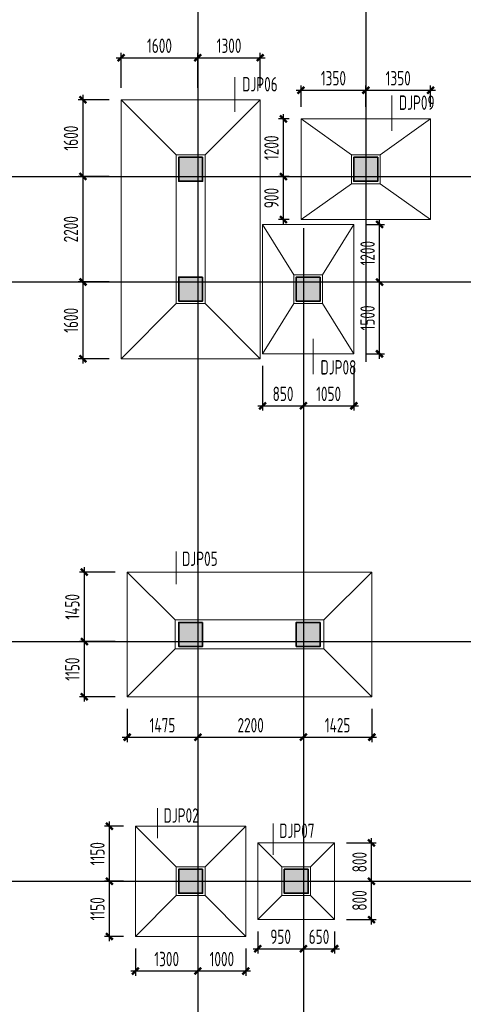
# Model space of a CAD drawing. Extents: x -302077 to 107904, y -9283 to 295706.
# Tile 16 of 256: x -234507 to -225262, y 15454 to 35990. Entities that reach past the tile are written whole.
import ezdxf
from ezdxf.enums import TextEntityAlignment as Align

# ---------------------------------------------------------------- set-up
doc = ezdxf.new("R2010")
doc.units = 0
doc.header["$LTSCALE"] = 500
doc.header["$MEASUREMENT"] = 0
doc.layers.get('0').update_dxf_attribs({"linetype": 'CONTINUOUS'})
doc.layers.get('Defpoints').update_dxf_attribs({"linetype": 'CONTINUOUS'})
for name, color, linetype in [('AXIS', 3, 'CONTINUOUS'), ('COLU', 7, 'CONTINUOUS'), ('PUB_DIM', 3, 'CONTINUOUS')]:
    doc.layers.add(name, color=color, linetype=linetype)
for name, color, linetype, lineweight in [('COLU_HATCH', 251, 'CONTINUOUS', 0), ('DIM', 3, 'CONTINUOUS', 0), ('独基集中标注', 7, 'CONTINUOUS', 18), ('独立基础', 110, 'CONTINUOUS', 18), ('砼柱', 2, 'CONTINUOUS', 35)]:
    doc.layers.add(name, color=color, linetype=linetype, lineweight=lineweight)
doc.styles.add('TSSD_Dimension', font='tssdeng.shx', dxfattribs={"width": 0.7, "bigfont": 'hztxt.shx'})
doc.styles.add('TSSD_Rein', font='tssdeng.shx', dxfattribs={"width": 0.7, "bigfont": 'hztxt.shx'})
doc.dimstyles.new('TSSD_100_100', dxfattribs={"dimtxt": 350, "dimasz": 100, "dimexe": 100, "dimexo": 250, "dimgap": 100, "dimtad": 1, "dimdec": 0, "dimzin": 0, "dimdsep": 46, "dimtxsty": 'TSSD_Dimension', "dimblk": 'ARCHTICK', "dimblk1": 'ARCHTICK', "dimblk2": 'ARCHTICK', "dimcen": 0, "dimdle": 100, "dimclrt": 7, "dimadec": 0, "dimazin": 0, "dimtfac": 1, "dimtdec": 0, "dimtix": 1, "dimtmove": 2, "dimatfit": 3, "dimfxl": 1, "dimtolj": 1, "dimtzin": 0, "dimarcsym": 0})

# ---------------------------------------------------------------- blocks, each defined once
blk = doc.blocks.new('zw')
at = {"layer": 'AXIS', "color": 250}
for p, q in [((-37284.9, 122803), (-37284.9, 91603)), ((-33784.9, 122803), (-33784.9, 109609.1)), ((-46817.4, 113472.6), (-12983.9, 113472.6)), ((-35084.9, 112394.7), (-35084.9, 91603)), ((-46817.4, 111272.6), (-12983.9, 111272.6)), ((-46817.4, 103772.6), (-12983.9, 103772.6)), ((-46817.4, 98772.6), (-12983.9, 98772.6))]:
    blk.add_line(p, q, dxfattribs=at)
blk = doc.blocks.new('_ArchTick')
at = {"color": 0, "linetype": 'ByBlock', "const_width": 0.5}
blk.add_lwpolyline([(-0.71, -0.71), (0.71, 0.71)], dxfattribs=at)
blk = doc.blocks.new('*D494')
at = {"layer": 'Defpoints', "color": 0}
for p in [(-229544, 17220), (-228594, 17220), (-228594, 16614)]:
    blk.add_point(p, dxfattribs=at)
at = {"layer": 'DIM', "color": 0, "lineweight": -2}
for p, q in [((-229544, 16970), (-229544, 16514)), ((-228594, 16970), (-228594, 16514)), ((-229644, 16614), (-228494, 16614))]:
    blk.add_line(p, q, dxfattribs=at)
at = {"layer": 'DIM', "color": 0, "lineweight": -2, "xscale": 100, "yscale": 100, "zscale": 100, "rotation": 180}
blk.add_blockref('_ArchTick', (-229544, 16614), dxfattribs=at)
at = {"layer": 'DIM', "color": 0, "lineweight": -2, "xscale": 100, "yscale": 100, "zscale": 100}
blk.add_blockref('_ArchTick', (-228594, 16614), dxfattribs=at)
at = {"layer": 'DIM', "color": 7, "insert": (-229069, 16864), "char_height": 300, "attachment_point": 5, "style": 'TSSD_Dimension'}
blk.add_mtext('\\A1;950', dxfattribs=at)
blk = doc.blocks.new('*D495')
at = {"layer": 'Defpoints', "color": 0}
for p in [(-228594, 17220), (-227944, 17220), (-227944, 16614)]:
    blk.add_point(p, dxfattribs=at)
at = {"layer": 'DIM', "color": 0, "lineweight": -2}
for p, q in [((-228594, 16970), (-228594, 16514)), ((-227944, 16970), (-227944, 16514)), ((-228694, 16614), (-227844, 16614))]:
    blk.add_line(p, q, dxfattribs=at)
at = {"layer": 'DIM', "color": 0, "lineweight": -2, "xscale": 100, "yscale": 100, "zscale": 100, "rotation": 180}
blk.add_blockref('_ArchTick', (-228594, 16614), dxfattribs=at)
at = {"layer": 'DIM', "color": 0, "lineweight": -2, "xscale": 100, "yscale": 100, "zscale": 100}
blk.add_blockref('_ArchTick', (-227944, 16614), dxfattribs=at)
at = {"layer": 'DIM', "color": 7, "insert": (-228269, 16864), "char_height": 300, "attachment_point": 5, "style": 'TSSD_Dimension'}
blk.add_mtext('\\A1;650', dxfattribs=at)
blk = doc.blocks.new('*D496')
at = {"layer": 'Defpoints', "color": 0}
for p in [(-227944, 18020), (-227175, 18020), (-227944, 17220)]:
    blk.add_point(p, dxfattribs=at)
at = {"layer": 'DIM', "color": 0, "lineweight": -2}
for p, q in [((-227175, 17120), (-227175, 18120)), ((-227694, 18020), (-227075, 18020)), ((-227694, 17220), (-227075, 17220))]:
    blk.add_line(p, q, dxfattribs=at)
at = {"layer": 'DIM', "color": 0, "lineweight": -2, "xscale": 100, "yscale": 100, "zscale": 100}
for p, rotation in [((-227175, 18020), 90), ((-227175, 17220), 270)]:
    blk.add_blockref('_ArchTick', p, dxfattribs=dict(at, rotation=rotation))
at = {"layer": 'DIM', "color": 7, "insert": (-227425, 17620), "char_height": 300, "attachment_point": 5, "rotation": 90, "style": 'TSSD_Dimension'}
blk.add_mtext('\\A1;800', dxfattribs=at)
blk = doc.blocks.new('*D497')
at = {"layer": 'Defpoints', "color": 0}
for p in [(-227944, 18820), (-227175, 18820), (-227944, 18020)]:
    blk.add_point(p, dxfattribs=at)
at = {"layer": 'DIM', "color": 0, "lineweight": -2}
for p, q in [((-227175, 17920), (-227175, 18920)), ((-227694, 18820), (-227075, 18820)), ((-227694, 18020), (-227075, 18020))]:
    blk.add_line(p, q, dxfattribs=at)
at = {"layer": 'DIM', "color": 0, "lineweight": -2, "xscale": 100, "yscale": 100, "zscale": 100}
for p, rotation in [((-227175, 18820), 90), ((-227175, 18020), 270)]:
    blk.add_blockref('_ArchTick', p, dxfattribs=dict(at, rotation=rotation))
at = {"layer": 'DIM', "color": 7, "insert": (-227425, 18420), "char_height": 300, "attachment_point": 5, "rotation": 90, "style": 'TSSD_Dimension'}
blk.add_mtext('\\A1;800', dxfattribs=at)
blk = doc.blocks.new('*D498')
at = {"layer": 'Defpoints', "color": 0}
for p in [(-230794, 16870), (-229794, 16870), (-230794, 16148)]:
    blk.add_point(p, dxfattribs=at)
at = {"layer": 'DIM', "color": 0, "lineweight": -2}
for p, q in [((-230794, 16620), (-230794, 16048)), ((-229794, 16620), (-229794, 16048)), ((-229694, 16148), (-230894, 16148))]:
    blk.add_line(p, q, dxfattribs=at)
at = {"layer": 'DIM', "color": 0, "lineweight": -2, "xscale": 100, "yscale": 100, "zscale": 100, "rotation": 180}
blk.add_blockref('_ArchTick', (-230794, 16148), dxfattribs=at)
at = {"layer": 'DIM', "color": 0, "lineweight": -2, "xscale": 100, "yscale": 100, "zscale": 100}
blk.add_blockref('_ArchTick', (-229794, 16148), dxfattribs=at)
at = {"layer": 'DIM', "color": 7, "insert": (-230294, 16398), "char_height": 300, "attachment_point": 5, "style": 'TSSD_Dimension'}
blk.add_mtext('\\A1;1000', dxfattribs=at)
blk = doc.blocks.new('*D499')
at = {"layer": 'Defpoints', "color": 0}
for p in [(-232094, 16870), (-230794, 16870), (-232094, 16148)]:
    blk.add_point(p, dxfattribs=at)
at = {"layer": 'DIM', "color": 0, "lineweight": -2}
for p, q in [((-232094, 16620), (-232094, 16048)), ((-230794, 16620), (-230794, 16048)), ((-230694, 16148), (-232194, 16148))]:
    blk.add_line(p, q, dxfattribs=at)
at = {"layer": 'DIM', "color": 0, "lineweight": -2, "xscale": 100, "yscale": 100, "zscale": 100, "rotation": 180}
blk.add_blockref('_ArchTick', (-232094, 16148), dxfattribs=at)
at = {"layer": 'DIM', "color": 0, "lineweight": -2, "xscale": 100, "yscale": 100, "zscale": 100}
blk.add_blockref('_ArchTick', (-230794, 16148), dxfattribs=at)
at = {"layer": 'DIM', "color": 7, "insert": (-231444, 16398), "char_height": 300, "attachment_point": 5, "style": 'TSSD_Dimension'}
blk.add_mtext('\\A1;1300', dxfattribs=at)
blk = doc.blocks.new('*D500')
at = {"layer": 'Defpoints', "color": 0}
for p in [(-232638, 18020), (-232094, 18020), (-232094, 16870)]:
    blk.add_point(p, dxfattribs=at)
at = {"layer": 'DIM', "color": 0, "lineweight": -2}
for p, q in [((-232638, 16770), (-232638, 18120)), ((-232344, 18020), (-232738, 18020)), ((-232344, 16870), (-232738, 16870))]:
    blk.add_line(p, q, dxfattribs=at)
at = {"layer": 'DIM', "color": 0, "lineweight": -2, "xscale": 100, "yscale": 100, "zscale": 100}
for p, rotation in [((-232638, 18020), 90), ((-232638, 16870), 270)]:
    blk.add_blockref('_ArchTick', p, dxfattribs=dict(at, rotation=rotation))
at = {"layer": 'DIM', "color": 7, "insert": (-232888, 17445), "char_height": 300, "attachment_point": 5, "rotation": 90, "style": 'TSSD_Dimension'}
blk.add_mtext('\\A1;1150', dxfattribs=at)
blk = doc.blocks.new('*D501')
at = {"layer": 'Defpoints', "color": 0}
for p in [(-232638, 19170), (-232094, 19170), (-232094, 18020)]:
    blk.add_point(p, dxfattribs=at)
at = {"layer": 'DIM', "color": 0, "lineweight": -2}
for p, q in [((-232344, 19170), (-232738, 19170)), ((-232638, 17920), (-232638, 19270)), ((-232344, 18020), (-232738, 18020))]:
    blk.add_line(p, q, dxfattribs=at)
at = {"layer": 'DIM', "color": 0, "lineweight": -2, "xscale": 100, "yscale": 100, "zscale": 100}
for p, rotation in [((-232638, 19170), 90), ((-232638, 18020), 270)]:
    blk.add_blockref('_ArchTick', p, dxfattribs=dict(at, rotation=rotation))
at = {"layer": 'DIM', "color": 7, "insert": (-232888, 18595), "char_height": 300, "attachment_point": 5, "rotation": 90, "style": 'TSSD_Dimension'}
blk.add_mtext('\\A1;1150', dxfattribs=at)
blk = doc.blocks.new('*D526')
at = {"layer": 'Defpoints', "color": 0}
for p in [(-232394, 34320), (-233189, 32720), (-232394, 32720)]:
    blk.add_point(p, dxfattribs=at)
at = {"layer": 'DIM', "color": 0, "lineweight": -2}
for p, q in [((-232644, 34320), (-233289, 34320)), ((-233189, 34420), (-233189, 32620)), ((-232644, 32720), (-233289, 32720))]:
    blk.add_line(p, q, dxfattribs=at)
at = {"layer": 'DIM', "color": 0, "lineweight": -2, "xscale": 100, "yscale": 100, "zscale": 100}
for p, rotation in [((-233189, 34320), 90), ((-233189, 32720), 270)]:
    blk.add_blockref('_ArchTick', p, dxfattribs=dict(at, rotation=rotation))
at = {"layer": 'DIM', "color": 7, "insert": (-233439, 33520), "char_height": 300, "attachment_point": 5, "rotation": 90, "style": 'TSSD_Dimension'}
blk.add_mtext('\\A1;1600', dxfattribs=at)
blk = doc.blocks.new('*D527')
at = {"layer": 'Defpoints', "color": 0}
for p in [(-232394, 32720), (-233189, 30520), (-232394, 30520)]:
    blk.add_point(p, dxfattribs=at)
at = {"layer": 'DIM', "color": 0, "lineweight": -2}
for p, q in [((-232644, 32720), (-233289, 32720)), ((-233189, 32820), (-233189, 30420)), ((-232644, 30520), (-233289, 30520))]:
    blk.add_line(p, q, dxfattribs=at)
at = {"layer": 'DIM', "color": 0, "lineweight": -2, "xscale": 100, "yscale": 100, "zscale": 100}
for p, rotation in [((-233189, 32720), 90), ((-233189, 30520), 270)]:
    blk.add_blockref('_ArchTick', p, dxfattribs=dict(at, rotation=rotation))
at = {"layer": 'DIM', "color": 7, "insert": (-233439, 31620), "char_height": 300, "attachment_point": 5, "rotation": 90, "style": 'TSSD_Dimension'}
blk.add_mtext('\\A1;2200', dxfattribs=at)
blk = doc.blocks.new('*D528')
at = {"layer": 'Defpoints', "color": 0}
for p in [(-232394, 30520), (-233189, 28920), (-232394, 28920)]:
    blk.add_point(p, dxfattribs=at)
at = {"layer": 'DIM', "color": 0, "lineweight": -2}
for p, q in [((-233189, 30620), (-233189, 28820)), ((-232644, 30520), (-233289, 30520)), ((-232644, 28920), (-233289, 28920))]:
    blk.add_line(p, q, dxfattribs=at)
at = {"layer": 'DIM', "color": 0, "lineweight": -2, "xscale": 100, "yscale": 100, "zscale": 100}
for p, rotation in [((-233189, 30520), 90), ((-233189, 28920), 270)]:
    blk.add_blockref('_ArchTick', p, dxfattribs=dict(at, rotation=rotation))
at = {"layer": 'DIM', "color": 7, "insert": (-233439, 29720), "char_height": 300, "attachment_point": 5, "rotation": 90, "style": 'TSSD_Dimension'}
blk.add_mtext('\\A1;1600', dxfattribs=at)
blk = doc.blocks.new('*D529')
at = {"layer": 'Defpoints', "color": 0}
for p in [(-230794, 35197), (-232394, 34320), (-230794, 34320)]:
    blk.add_point(p, dxfattribs=at)
at = {"layer": 'DIM', "color": 0, "lineweight": -2}
for p, q in [((-232494, 35197), (-230694, 35197)), ((-232394, 34570), (-232394, 35297)), ((-230794, 34570), (-230794, 35297))]:
    blk.add_line(p, q, dxfattribs=at)
at = {"layer": 'DIM', "color": 0, "lineweight": -2, "xscale": 100, "yscale": 100, "zscale": 100, "rotation": 180}
blk.add_blockref('_ArchTick', (-232394, 35197), dxfattribs=at)
at = {"layer": 'DIM', "color": 0, "lineweight": -2, "xscale": 100, "yscale": 100, "zscale": 100}
blk.add_blockref('_ArchTick', (-230794, 35197), dxfattribs=at)
at = {"layer": 'DIM', "color": 7, "insert": (-231594, 35447), "char_height": 300, "attachment_point": 5, "style": 'TSSD_Dimension'}
blk.add_mtext('\\A1;1600', dxfattribs=at)
blk = doc.blocks.new('*D530')
at = {"layer": 'Defpoints', "color": 0}
for p in [(-229494, 35197), (-230794, 34320), (-229494, 34320)]:
    blk.add_point(p, dxfattribs=at)
at = {"layer": 'DIM', "color": 0, "lineweight": -2}
for p, q in [((-230894, 35197), (-229394, 35197)), ((-230794, 34570), (-230794, 35297)), ((-229494, 34570), (-229494, 35297))]:
    blk.add_line(p, q, dxfattribs=at)
at = {"layer": 'DIM', "color": 0, "lineweight": -2, "xscale": 100, "yscale": 100, "zscale": 100, "rotation": 180}
blk.add_blockref('_ArchTick', (-230794, 35197), dxfattribs=at)
at = {"layer": 'DIM', "color": 0, "lineweight": -2, "xscale": 100, "yscale": 100, "zscale": 100}
blk.add_blockref('_ArchTick', (-229494, 35197), dxfattribs=at)
at = {"layer": 'DIM', "color": 7, "insert": (-230144, 35447), "char_height": 300, "attachment_point": 5, "style": 'TSSD_Dimension'}
blk.add_mtext('\\A1;1300', dxfattribs=at)
blk = doc.blocks.new('*D531')
at = {"layer": 'Defpoints', "color": 0}
for p in [(-232269, 24470), (-233161, 23020), (-232269, 23020)]:
    blk.add_point(p, dxfattribs=at)
at = {"layer": 'DIM', "color": 0, "lineweight": -2}
for p, q in [((-232519, 24470), (-233261, 24470)), ((-233161, 24570), (-233161, 22920)), ((-232519, 23020), (-233261, 23020))]:
    blk.add_line(p, q, dxfattribs=at)
at = {"layer": 'DIM', "color": 0, "lineweight": -2, "xscale": 100, "yscale": 100, "zscale": 100}
for p, rotation in [((-233161, 24470), 90), ((-233161, 23020), 270)]:
    blk.add_blockref('_ArchTick', p, dxfattribs=dict(at, rotation=rotation))
at = {"layer": 'DIM', "color": 7, "insert": (-233411, 23745), "char_height": 300, "attachment_point": 5, "rotation": 90, "style": 'TSSD_Dimension'}
blk.add_mtext('\\A1;1450', dxfattribs=at)
blk = doc.blocks.new('*D532')
at = {"layer": 'Defpoints', "color": 0}
for p in [(-232269, 23020), (-233161, 21870), (-232269, 21870)]:
    blk.add_point(p, dxfattribs=at)
at = {"layer": 'DIM', "color": 0, "lineweight": -2}
for p, q in [((-232519, 23020), (-233261, 23020)), ((-233161, 23120), (-233161, 21770)), ((-232519, 21870), (-233261, 21870))]:
    blk.add_line(p, q, dxfattribs=at)
at = {"layer": 'DIM', "color": 0, "lineweight": -2, "xscale": 100, "yscale": 100, "zscale": 100}
for p, rotation in [((-233161, 23020), 90), ((-233161, 21870), 270)]:
    blk.add_blockref('_ArchTick', p, dxfattribs=dict(at, rotation=rotation))
at = {"layer": 'DIM', "color": 7, "insert": (-233411, 22445), "char_height": 300, "attachment_point": 5, "rotation": 90, "style": 'TSSD_Dimension'}
blk.add_mtext('\\A1;1150', dxfattribs=at)
blk = doc.blocks.new('*D533')
at = {"layer": 'Defpoints', "color": 0}
for p in [(-232269, 21870), (-230794, 21870), (-230794, 21025)]:
    blk.add_point(p, dxfattribs=at)
at = {"layer": 'DIM', "color": 0, "lineweight": -2}
for p, q in [((-232269, 21620), (-232269, 20925)), ((-230794, 21620), (-230794, 20925)), ((-232369, 21025), (-230694, 21025))]:
    blk.add_line(p, q, dxfattribs=at)
at = {"layer": 'DIM', "color": 0, "lineweight": -2, "xscale": 100, "yscale": 100, "zscale": 100, "rotation": 180}
blk.add_blockref('_ArchTick', (-232269, 21025), dxfattribs=at)
at = {"layer": 'DIM', "color": 0, "lineweight": -2, "xscale": 100, "yscale": 100, "zscale": 100}
blk.add_blockref('_ArchTick', (-230794, 21025), dxfattribs=at)
at = {"layer": 'DIM', "color": 7, "insert": (-231532, 21275), "char_height": 300, "attachment_point": 5, "style": 'TSSD_Dimension'}
blk.add_mtext('\\A1;1475', dxfattribs=at)
blk = doc.blocks.new('*D534')
at = {"layer": 'Defpoints', "color": 0}
for p in [(-230794, 21870), (-228594, 21870), (-228594, 21025)]:
    blk.add_point(p, dxfattribs=at)
at = {"layer": 'DIM', "color": 0, "lineweight": -2}
for p, q in [((-230794, 21620), (-230794, 20925)), ((-228594, 21620), (-228594, 20925)), ((-230894, 21025), (-228494, 21025))]:
    blk.add_line(p, q, dxfattribs=at)
at = {"layer": 'DIM', "color": 0, "lineweight": -2, "xscale": 100, "yscale": 100, "zscale": 100, "rotation": 180}
blk.add_blockref('_ArchTick', (-230794, 21025), dxfattribs=at)
at = {"layer": 'DIM', "color": 0, "lineweight": -2, "xscale": 100, "yscale": 100, "zscale": 100}
blk.add_blockref('_ArchTick', (-228594, 21025), dxfattribs=at)
at = {"layer": 'DIM', "color": 7, "insert": (-229694, 21275), "char_height": 300, "attachment_point": 5, "style": 'TSSD_Dimension'}
blk.add_mtext('\\A1;2200', dxfattribs=at)
blk = doc.blocks.new('*D535')
at = {"layer": 'Defpoints', "color": 0}
for p in [(-228594, 21870), (-227169, 21870), (-227169, 21025)]:
    blk.add_point(p, dxfattribs=at)
at = {"layer": 'DIM', "color": 0, "lineweight": -2}
for p, q in [((-228594, 21620), (-228594, 20925)), ((-227169, 21620), (-227169, 20925)), ((-228694, 21025), (-227069, 21025))]:
    blk.add_line(p, q, dxfattribs=at)
at = {"layer": 'DIM', "color": 0, "lineweight": -2, "xscale": 100, "yscale": 100, "zscale": 100, "rotation": 180}
blk.add_blockref('_ArchTick', (-228594, 21025), dxfattribs=at)
at = {"layer": 'DIM', "color": 0, "lineweight": -2, "xscale": 100, "yscale": 100, "zscale": 100}
blk.add_blockref('_ArchTick', (-227169, 21025), dxfattribs=at)
at = {"layer": 'DIM', "color": 7, "insert": (-227882, 21275), "char_height": 300, "attachment_point": 5, "style": 'TSSD_Dimension'}
blk.add_mtext('\\A1;1425', dxfattribs=at)
blk = doc.blocks.new('*D536')
at = {"layer": 'Defpoints', "color": 0}
for p in [(-229444, 29020), (-228594, 29020), (-228594, 27936)]:
    blk.add_point(p, dxfattribs=at)
at = {"layer": 'DIM', "color": 0, "lineweight": -2}
for p, q in [((-229444, 28770), (-229444, 27836)), ((-228594, 28770), (-228594, 27836)), ((-229544, 27936), (-228494, 27936))]:
    blk.add_line(p, q, dxfattribs=at)
at = {"layer": 'DIM', "color": 0, "lineweight": -2, "xscale": 100, "yscale": 100, "zscale": 100, "rotation": 180}
blk.add_blockref('_ArchTick', (-229444, 27936), dxfattribs=at)
at = {"layer": 'DIM', "color": 0, "lineweight": -2, "xscale": 100, "yscale": 100, "zscale": 100}
blk.add_blockref('_ArchTick', (-228594, 27936), dxfattribs=at)
at = {"layer": 'DIM', "color": 7, "insert": (-229019, 28186), "char_height": 300, "attachment_point": 5, "style": 'TSSD_Dimension'}
blk.add_mtext('\\A1;850', dxfattribs=at)
blk = doc.blocks.new('*D537')
at = {"layer": 'Defpoints', "color": 0}
for p in [(-228594, 29020), (-227544, 29020), (-227544, 27936)]:
    blk.add_point(p, dxfattribs=at)
at = {"layer": 'DIM', "color": 0, "lineweight": -2}
for p, q in [((-228594, 28770), (-228594, 27836)), ((-227544, 28770), (-227544, 27836)), ((-228694, 27936), (-227444, 27936))]:
    blk.add_line(p, q, dxfattribs=at)
at = {"layer": 'DIM', "color": 0, "lineweight": -2, "xscale": 100, "yscale": 100, "zscale": 100, "rotation": 180}
blk.add_blockref('_ArchTick', (-228594, 27936), dxfattribs=at)
at = {"layer": 'DIM', "color": 0, "lineweight": -2, "xscale": 100, "yscale": 100, "zscale": 100}
blk.add_blockref('_ArchTick', (-227544, 27936), dxfattribs=at)
at = {"layer": 'DIM', "color": 7, "insert": (-228069, 28186), "char_height": 300, "attachment_point": 5, "style": 'TSSD_Dimension'}
blk.add_mtext('\\A1;1050', dxfattribs=at)
blk = doc.blocks.new('*D538')
at = {"layer": 'Defpoints', "color": 0}
for p in [(-227544, 30520), (-227007, 30520), (-227544, 29020)]:
    blk.add_point(p, dxfattribs=at)
at = {"layer": 'DIM', "color": 0, "lineweight": -2}
for p, q in [((-227007, 28920), (-227007, 30620)), ((-227294, 30520), (-226907, 30520)), ((-227294, 29020), (-226907, 29020))]:
    blk.add_line(p, q, dxfattribs=at)
at = {"layer": 'DIM', "color": 0, "lineweight": -2, "xscale": 100, "yscale": 100, "zscale": 100}
for p, rotation in [((-227007, 30520), 90), ((-227007, 29020), 270)]:
    blk.add_blockref('_ArchTick', p, dxfattribs=dict(at, rotation=rotation))
at = {"layer": 'DIM', "color": 7, "insert": (-227257, 29770), "char_height": 300, "attachment_point": 5, "rotation": 90, "style": 'TSSD_Dimension'}
blk.add_mtext('\\A1;1500', dxfattribs=at)
blk = doc.blocks.new('*D539')
at = {"layer": 'Defpoints', "color": 0}
for p in [(-227544, 31720), (-227007, 31720), (-227544, 30520)]:
    blk.add_point(p, dxfattribs=at)
at = {"layer": 'DIM', "color": 0, "lineweight": -2}
for p, q in [((-227294, 31720), (-226907, 31720)), ((-227007, 30420), (-227007, 31820)), ((-227294, 30520), (-226907, 30520))]:
    blk.add_line(p, q, dxfattribs=at)
at = {"layer": 'DIM', "color": 0, "lineweight": -2, "xscale": 100, "yscale": 100, "zscale": 100}
for p, rotation in [((-227007, 31720), 90), ((-227007, 30520), 270)]:
    blk.add_blockref('_ArchTick', p, dxfattribs=dict(at, rotation=rotation))
at = {"layer": 'DIM', "color": 7, "insert": (-227257, 31120), "char_height": 300, "attachment_point": 5, "rotation": 90, "style": 'TSSD_Dimension'}
blk.add_mtext('\\A1;1200', dxfattribs=at)
blk = doc.blocks.new('*D540')
at = {"layer": 'Defpoints', "color": 0}
for p in [(-229011, 32720), (-228644, 32720), (-228644, 31820)]:
    blk.add_point(p, dxfattribs=at)
at = {"layer": 'DIM', "color": 0, "lineweight": -2}
for p, q in [((-228894, 32720), (-229111, 32720)), ((-229011, 31720), (-229011, 32820)), ((-228894, 31820), (-229111, 31820))]:
    blk.add_line(p, q, dxfattribs=at)
at = {"layer": 'DIM', "color": 0, "lineweight": -2, "xscale": 100, "yscale": 100, "zscale": 100}
for p, rotation in [((-229011, 32720), 90), ((-229011, 31820), 270)]:
    blk.add_blockref('_ArchTick', p, dxfattribs=dict(at, rotation=rotation))
at = {"layer": 'DIM', "color": 7, "insert": (-229261, 32270), "char_height": 300, "attachment_point": 5, "rotation": 90, "style": 'TSSD_Dimension'}
blk.add_mtext('\\A1;900', dxfattribs=at)
blk = doc.blocks.new('*D541')
at = {"layer": 'Defpoints', "color": 0}
for p in [(-229011, 33920), (-228644, 33920), (-228644, 32720)]:
    blk.add_point(p, dxfattribs=at)
at = {"layer": 'DIM', "color": 0, "lineweight": -2}
for p, q in [((-228894, 33920), (-229111, 33920)), ((-229011, 32620), (-229011, 34020)), ((-228894, 32720), (-229111, 32720))]:
    blk.add_line(p, q, dxfattribs=at)
at = {"layer": 'DIM', "color": 0, "lineweight": -2, "xscale": 100, "yscale": 100, "zscale": 100}
for p, rotation in [((-229011, 33920), 90), ((-229011, 32720), 270)]:
    blk.add_blockref('_ArchTick', p, dxfattribs=dict(at, rotation=rotation))
at = {"layer": 'DIM', "color": 7, "insert": (-229261, 33320), "char_height": 300, "attachment_point": 5, "rotation": 90, "style": 'TSSD_Dimension'}
blk.add_mtext('\\A1;1200', dxfattribs=at)
blk = doc.blocks.new('*D542')
at = {"layer": 'Defpoints', "color": 0}
for p in [(-227294, 34519), (-228644, 33920), (-227294, 33920)]:
    blk.add_point(p, dxfattribs=at)
at = {"layer": 'DIM', "color": 0, "lineweight": -2}
for p, q in [((-228744, 34519), (-227194, 34519)), ((-228644, 34170), (-228644, 34619)), ((-227294, 34170), (-227294, 34619))]:
    blk.add_line(p, q, dxfattribs=at)
at = {"layer": 'DIM', "color": 0, "lineweight": -2, "xscale": 100, "yscale": 100, "zscale": 100, "rotation": 180}
blk.add_blockref('_ArchTick', (-228644, 34519), dxfattribs=at)
at = {"layer": 'DIM', "color": 0, "lineweight": -2, "xscale": 100, "yscale": 100, "zscale": 100}
blk.add_blockref('_ArchTick', (-227294, 34519), dxfattribs=at)
at = {"layer": 'DIM', "color": 7, "insert": (-227969, 34769), "char_height": 300, "attachment_point": 5, "style": 'TSSD_Dimension'}
blk.add_mtext('\\A1;1350', dxfattribs=at)
blk = doc.blocks.new('*D543')
at = {"layer": 'Defpoints', "color": 0}
for p in [(-225944, 34519), (-227294, 33920), (-225944, 33920)]:
    blk.add_point(p, dxfattribs=at)
at = {"layer": 'DIM', "color": 0, "lineweight": -2}
for p, q in [((-227394, 34519), (-225844, 34519)), ((-227294, 34170), (-227294, 34619)), ((-225944, 34170), (-225944, 34619))]:
    blk.add_line(p, q, dxfattribs=at)
at = {"layer": 'DIM', "color": 0, "lineweight": -2, "xscale": 100, "yscale": 100, "zscale": 100, "rotation": 180}
blk.add_blockref('_ArchTick', (-227294, 34519), dxfattribs=at)
at = {"layer": 'DIM', "color": 0, "lineweight": -2, "xscale": 100, "yscale": 100, "zscale": 100}
blk.add_blockref('_ArchTick', (-225944, 34519), dxfattribs=at)
at = {"layer": 'DIM', "color": 7, "insert": (-226619, 34769), "char_height": 300, "attachment_point": 5, "style": 'TSSD_Dimension'}
blk.add_mtext('\\A1;1350', dxfattribs=at)

msp = doc.modelspace()

# ---------------------------------------------------------------- hatches: boundary and pattern name
at = {"layer": 'COLU_HATCH'}
for points in [[(-230694.08, 32620.263), (-230694.08, 33120.263), (-231194.08, 33120.263), (-231194.08, 32620.263)], [(-227044.08, 32620.263), (-227044.08, 33120.263), (-227544.08, 33120.263), (-227544.08, 32620.263)], [(-230694.08, 30120.263), (-230694.08, 30620.263), (-231194.08, 30620.263), (-231194.08, 30120.263)], [(-228244.08, 30120.263), (-228244.08, 30620.263), (-228744.08, 30620.263), (-228744.08, 30120.263)], [(-230694.08, 22920.263), (-230694.08, 23420.263), (-231194.08, 23420.263), (-231194.08, 22920.263)], [(-228244.08, 22920.263), (-228244.08, 23420.263), (-228744.08, 23420.263), (-228744.08, 22920.263)], [(-230694.08, 17770.263), (-230694.08, 18270.263), (-231194.08, 18270.263), (-231194.08, 17770.263)], [(-228494.08, 17770.263), (-228494.08, 18270.263), (-228994.08, 18270.263), (-228994.08, 17770.263)]]:
    msp.add_hatch(color=256, dxfattribs=at).paths.add_polyline_path(points)

# ---------------------------------------------------------------- linework, layer by layer
at = {"layer": 'COLU'}
for points in [[(-230694.08, 32620.263), (-230694.08, 33120.263), (-231194.08, 33120.263), (-231194.08, 32620.263)], [(-227044.08, 32620.263), (-227044.08, 33120.263), (-227544.08, 33120.263), (-227544.08, 32620.263)], [(-230694.08, 30120.263), (-230694.08, 30620.263), (-231194.08, 30620.263), (-231194.08, 30120.263)], [(-228244.08, 30120.263), (-228244.08, 30620.263), (-228744.08, 30620.263), (-228744.08, 30120.263)], [(-230694.08, 22920.263), (-230694.08, 23420.263), (-231194.08, 23420.263), (-231194.08, 22920.263)], [(-228244.08, 22920.263), (-228244.08, 23420.263), (-228744.08, 23420.263), (-228744.08, 22920.263)], [(-230694.08, 17770.263), (-230694.08, 18270.263), (-231194.08, 18270.263), (-231194.08, 17770.263)], [(-228494.08, 17770.263), (-228494.08, 18270.263), (-228994.08, 18270.263), (-228994.08, 17770.263)]]:
    msp.add_lwpolyline(points, close=True, dxfattribs=at)
at = {"layer": '独基集中标注'}
for p, q in [((-230021.352, 34070.261), (-230021.352, 34794.203)), ((-226754.08, 33670.261), (-226754.08, 34409.921)), ((-228388.835, 28595.027), (-228388.835, 29334.687)), ((-231249.08, 24220.261), (-231249.08, 24897.967)), ((-231634.08, 18920.261), (-231634.08, 19542.151)), ((-229224.08, 18570.261), (-229224.08, 19224.553))]:
    msp.add_line(p, q, dxfattribs=at)
at = {"layer": '独立基础'}
for p, q in [((-232394.08, 34320.261), (-231244.08, 33170.261)), ((-229494.08, 34320.261), (-230644.08, 33170.261)), ((-228644.08, 33920.261), (-227594.08, 33170.261)), ((-225944.08, 33920.261), (-226994.08, 33170.261)), ((-228644.08, 31820.261), (-227594.08, 32570.261)), ((-225944.08, 31820.261), (-226994.08, 32570.261)), ((-229444.08, 31720.261), (-228794.08, 30670.261)), ((-227544.08, 31720.261), (-228194.08, 30670.261)), ((-232394.08, 28920.261), (-231244.08, 30070.261)), ((-229494.08, 28920.261), (-230644.08, 30070.261)), ((-229444.08, 29020.261), (-228794.08, 30070.261)), ((-227544.08, 29020.261), (-228194.08, 30070.261)), ((-232269.08, 24470.261), (-231269.08, 23470.261)), ((-227169.08, 24470.261), (-228169.08, 23470.261)), ((-232269.08, 21870.261), (-231269.08, 22870.261)), ((-227169.08, 21870.261), (-228169.08, 22870.261)), ((-232094.08, 19170.261), (-231244.08, 18320.261)), ((-229794.08, 19170.261), (-230644.08, 18320.261)), ((-229544.08, 18820.261), (-229044.08, 18320.261)), ((-227944.08, 18820.261), (-228444.08, 18320.261)), ((-232094.08, 16870.261), (-231244.08, 17720.261)), ((-229794.08, 16870.261), (-230644.08, 17720.261)), ((-229544.08, 17220.261), (-229044.08, 17720.261)), ((-227944.08, 17220.261), (-228444.08, 17720.261))]:
    msp.add_line(p, q, dxfattribs=at)
for points in [[(-229494.08, 34320.261), (-232394.08, 34320.261), (-232394.08, 28920.261), (-229494.08, 28920.261)], [(-225944.08, 33920.261), (-228644.08, 33920.261), (-228644.08, 31820.261), (-225944.08, 31820.261)], [(-230644.08, 33170.261), (-231244.08, 33170.261), (-231244.08, 30070.261), (-230644.08, 30070.261)], [(-226994.08, 33170.261), (-227594.08, 33170.261), (-227594.08, 32570.261), (-226994.08, 32570.261)], [(-227544.08, 31720.261), (-229444.08, 31720.261), (-229444.08, 29020.261), (-227544.08, 29020.261)], [(-228194.08, 30670.261), (-228794.08, 30670.261), (-228794.08, 30070.261), (-228194.08, 30070.261)], [(-227169.08, 24470.261), (-232269.08, 24470.261), (-232269.08, 21870.261), (-227169.08, 21870.261)], [(-228169.08, 23470.261), (-231269.08, 23470.261), (-231269.08, 22870.261), (-228169.08, 22870.261)], [(-229794.08, 19170.261), (-232094.08, 19170.261), (-232094.08, 16870.261), (-229794.08, 16870.261)], [(-227944.08, 18820.261), (-229544.08, 18820.261), (-229544.08, 17220.261), (-227944.08, 17220.261)], [(-230644.08, 18320.261), (-231244.08, 18320.261), (-231244.08, 17720.261), (-230644.08, 17720.261)], [(-228444.08, 18320.261), (-229044.08, 18320.261), (-229044.08, 17720.261), (-228444.08, 17720.261)]]:
    msp.add_lwpolyline(points, close=True, dxfattribs=at)
at = {"layer": '砼柱'}
for points in [[(-230694.08, 33120.261), (-231194.08, 33120.261), (-231194.08, 32620.261), (-230694.08, 32620.261)], [(-227044.08, 33120.261), (-227544.08, 33120.261), (-227544.08, 32620.261), (-227044.08, 32620.261)], [(-230694.08, 30620.261), (-231194.08, 30620.261), (-231194.08, 30120.261), (-230694.08, 30120.261)], [(-228244.08, 30620.261), (-228744.08, 30620.261), (-228744.08, 30120.261), (-228244.08, 30120.261)], [(-230694.08, 23420.261), (-231194.08, 23420.261), (-231194.08, 22920.261), (-230694.08, 22920.261)], [(-228244.08, 23420.261), (-228744.08, 23420.261), (-228744.08, 22920.261), (-228244.08, 22920.261)], [(-230694.08, 18270.261), (-231194.08, 18270.261), (-231194.08, 17770.261), (-230694.08, 17770.261)], [(-228494.08, 18270.261), (-228994.08, 18270.261), (-228994.08, 17770.261), (-228494.08, 17770.261)]]:
    msp.add_lwpolyline(points, close=True, dxfattribs=at)

# ---------------------------------------------------------------- block references
at = {"layer": 'PUB_DIM'}
msp.add_blockref('zw', (-193509.206, -80752.333), dxfattribs=at)

# ---------------------------------------------------------------- texts
at = {"layer": '独基集中标注', "linetype": 'Continuous', "style": 'TSSD_Rein', "width": 0.7}
for s, p in [('DJ%%142P%%14306', (-229871.352, 34794.203)), ('DJ%%142P%%14309', (-226604.08, 34409.921)), ('DJ%%142P%%14308', (-228238.835, 28889.405)), ('DJ%%142P%%14305', (-231124.08, 24897.967)), ('DJ%%142P%%14302', (-231509.08, 19542.151)), ('DJ%%142P%%14307', (-229099.08, 19224.553))]:
    msp.add_text(s, height=300, dxfattribs=at).set_placement(p, align=Align.TOP_LEFT)

# ---------------------------------------------------------------- dimensions: what is measured, and where the dimension line sits
at = {"layer": 'DIM'}
for base, p1, p2, picture, middle in [((-230794.08, 35196.823), (-232394.08, 34320.261), (-230794.08, 34320.261), '*D529', (-231594.08, 35446.823)), ((-229494.08, 35196.823), (-230794.08, 34320.261), (-229494.08, 34320.261), '*D530', (-230144.08, 35446.823)), ((-227294.08, 34519.29), (-228644.08, 33920.261), (-227294.08, 33920.261), '*D542', (-227969.08, 34769.29)), ((-225944.08, 34519.29), (-227294.08, 33920.261), (-225944.08, 33920.261), '*D543', (-226619.08, 34769.29)), ((-228594.08, 27935.965), (-229444.08, 29020.261), (-228594.08, 29020.261), '*D536', (-229019.08, 28185.965)), ((-227544.08, 27935.965), (-228594.08, 29020.261), (-227544.08, 29020.261), '*D537', (-228069.08, 28185.965)), ((-230794.08, 21025.29), (-232269.08, 21870.261), (-230794.08, 21870.261), '*D533', (-231531.58, 21275.29)), ((-228594.08, 21025.29), (-230794.08, 21870.261), (-228594.08, 21870.261), '*D534', (-229694.08, 21275.29)), ((-227169.08, 21025.29), (-228594.08, 21870.261), (-227169.08, 21870.261), '*D535', (-227881.58, 21275.29)), ((-228594.08, 16614.409), (-229544.08, 17220.261), (-228594.08, 17220.261), '*D494', (-229069.08, 16864.409)), ((-227944.08, 16614.409), (-228594.08, 17220.261), (-227944.08, 17220.261), '*D495', (-228269.08, 16864.409)), ((-232094.08, 16148.221), (-230794.08, 16870.261), (-232094.08, 16870.261), '*D499', (-231444.08, 16398.221)), ((-230794.08, 16148.221), (-229794.08, 16870.261), (-230794.08, 16870.261), '*D498', (-230294.08, 16398.221))]:
    dim = msp.add_linear_dim(base=base, p1=p1, p2=p2, dimstyle='TSSD_100_100', override={"dimtxt": 300}, dxfattribs=at)
    dim.commit()
    dim.dimension.update_dxf_attribs({"geometry": picture, "text_midpoint": middle})
for base, p1, p2, picture, middle in [((-233188.665, 32720.259), (-232394.08, 34320.261), (-232394.08, 32720.259), '*D526', (-233438.665, 33520.26)), ((-229011.347, 33920.261), (-228644.08, 32720.259), (-228644.08, 33920.261), '*D541', (-229261.347, 33320.26)), ((-233188.665, 30520.259), (-232394.08, 32720.259), (-232394.08, 30520.259), '*D527', (-233438.665, 31620.259)), ((-229011.347, 32720.259), (-228644.08, 31820.261), (-228644.08, 32720.259), '*D540', (-229261.347, 32270.26)), ((-227007.313, 31720.261), (-227544.08, 30520.259), (-227544.08, 31720.261), '*D539', (-227257.313, 31120.26)), ((-233188.665, 28920.261), (-232394.08, 30520.259), (-232394.08, 28920.261), '*D528', (-233438.665, 29720.26)), ((-227007.313, 30520.259), (-227544.08, 29020.261), (-227544.08, 30520.259), '*D538', (-227257.313, 29770.26)), ((-233160.986, 23020.259), (-232269.08, 24470.261), (-232269.08, 23020.259), '*D531', (-233410.986, 23745.26)), ((-233160.986, 21870.261), (-232269.08, 23020.259), (-232269.08, 21870.261), '*D532', (-233410.986, 22445.26)), ((-232637.926, 19170.261), (-232094.08, 18020.259), (-232094.08, 19170.261), '*D501', (-232887.926, 18595.26)), ((-227175.222, 18820.261), (-227944.08, 18020.259), (-227944.08, 18820.261), '*D497', (-227425.222, 18420.26)), ((-232637.926, 18020.259), (-232094.08, 16870.261), (-232094.08, 18020.259), '*D500', (-232887.926, 17445.26)), ((-227175.222, 18020.259), (-227944.08, 17220.261), (-227944.08, 18020.259), '*D496', (-227425.222, 17620.26))]:
    dim = msp.add_linear_dim(base=base, p1=p1, p2=p2, angle=90, dimstyle='TSSD_100_100', override={"dimtxt": 300}, dxfattribs=at)
    dim.commit()
    dim.dimension.update_dxf_attribs({"geometry": picture, "text_midpoint": middle})

doc.saveas('drawing.dxf')
